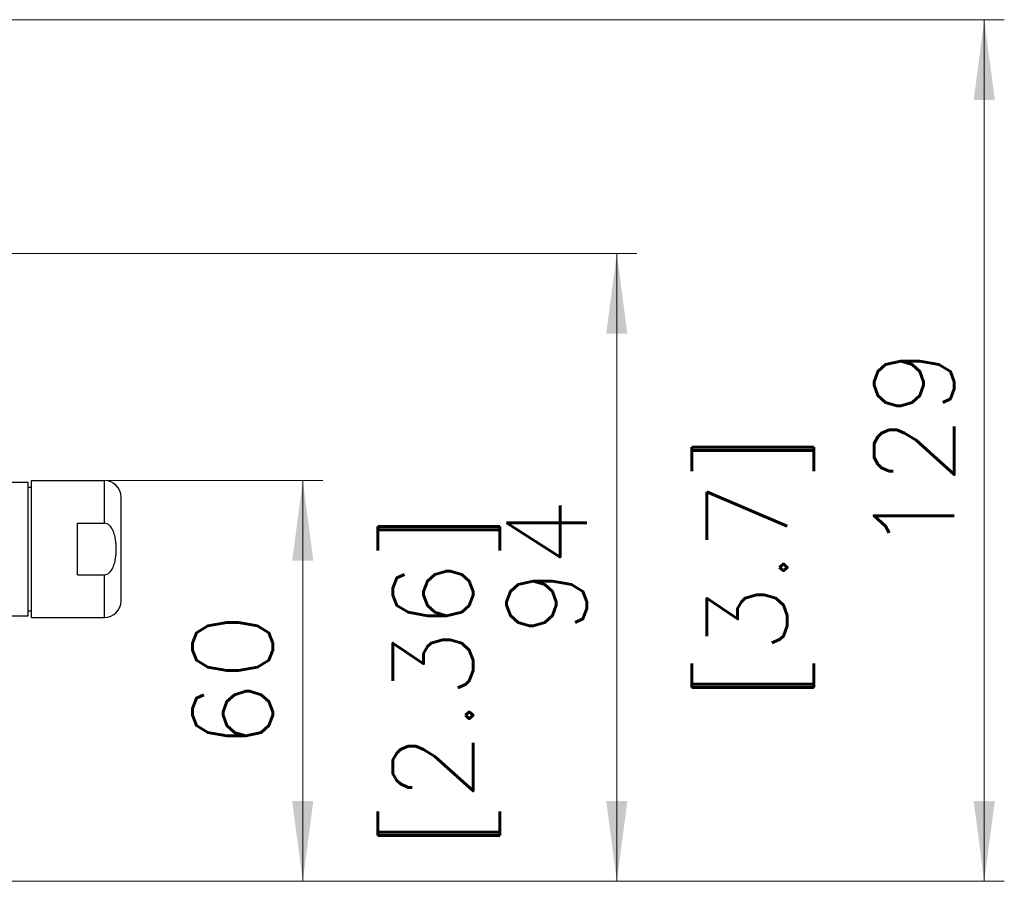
# Model space of a CAD drawing. Extents: x 0 to 1288, y 0 to 911.
# Tile 20 of 29: x 516 to 663, y 582 to 711. Entities that reach past the tile are written whole.
import ezdxf
from ezdxf.enums import TextEntityAlignment as Align

# ---------------------------------------------------------------- set-up
doc = ezdxf.new("R2010")
doc.units = 0
doc.header["$LTSCALE"] = 15.34
doc.header["$MEASUREMENT"] = 0
doc.linetypes.add('CENTER', pattern=[0.6, 0.375, -0.075, 0.075, -0.075])
for name, color, linetype in [('12000_RIGHT', 7, 'CONTINUOUS'), ('12100_RIGHT_DIM', 7, 'CONTINUOUS'), ('12110_RIGHT_INCH_DIM', 7, 'CONTINUOUS')]:
    doc.layers.add(name, color=color, linetype=linetype)
doc.styles.get("Standard").update_dxf_attribs({"font": 'txt.shx'})

msp = doc.modelspace()

# ---------------------------------------------------------------- linework, layer by layer
at = {"layer": '12000_RIGHT', "color": 7, "linetype": 'CONTINUOUS', "lineweight": 25}
for p, q in [((514.570964, 642.032096), (517.070964, 642.032096)), ((517.070964, 622.032096), (517.070964, 642.032096)), ((517.070964, 641.282096), (517.570964, 641.282096)), ((517.570964, 642.282096), (528.492267, 642.282096)), ((517.570964, 621.782096), (517.570964, 642.282096)), ((528.492267, 635.880797), (528.492267, 642.282096)), ((530.992267, 624.282096), (530.992267, 639.782096)), ((524.492267, 635.880797), (528.492267, 635.880797)), ((524.492267, 628.183395), (524.492267, 635.880797)), ((528.705486, 635.856464), (528.492267, 635.880797)), ((528.906406, 635.78781), (528.705486, 635.856464)), ((529.093723, 635.680739), (528.906406, 635.78781)), ((529.262142, 635.544429), (529.093723, 635.680739)), ((529.405605, 635.393394), (529.262142, 635.544429)), ((529.538555, 635.219714), (529.405605, 635.393394)), ((529.655445, 635.033588), (529.538555, 635.219714)), ((529.753467, 634.848041), (529.655445, 635.033588)), ((529.837612, 634.661582), (529.753467, 634.848041)), ((529.91299, 634.467456), (529.837612, 634.661582)), ((529.980014, 634.266749), (529.91299, 634.467456)), ((530.039096, 634.060538), (529.980014, 634.266749)), ((530.090663, 633.849898), (530.039096, 634.060538)), ((530.135127, 633.635913), (530.090663, 633.849898)), ((530.172908, 633.419662), (530.135127, 633.635913)), ((530.204311, 633.202201), (530.172908, 633.419662)), ((530.229663, 632.984595), (530.204311, 633.202201)), ((530.249286, 632.767905), (530.229663, 632.984595)), ((530.263507, 632.553203), (530.249286, 632.767905)), ((530.272663, 632.341544), (530.263507, 632.553203)), ((530.277088, 632.133994), (530.272663, 632.341544)), ((530.172908, 630.64453), (530.204311, 630.861991)), ((530.204311, 630.861991), (530.229663, 631.079597)), ((530.229663, 631.079597), (530.249286, 631.296287)), ((530.249286, 631.296287), (530.263507, 631.510989)), ((530.263507, 631.510989), (530.272663, 631.722648)), ((530.272663, 631.722648), (530.277088, 631.930198)), ((530.277088, 631.930198), (530.277088, 632.133994)), ((529.753467, 629.216151), (529.837612, 629.40261)), ((529.837612, 629.40261), (529.91299, 629.596736)), ((529.91299, 629.596736), (529.980014, 629.797443)), ((529.980014, 629.797443), (530.039096, 630.003654)), ((530.039096, 630.003654), (530.090663, 630.214294)), ((530.090663, 630.214294), (530.135127, 630.428279)), ((530.135127, 630.428279), (530.172908, 630.64453)), ((524.492267, 628.183395), (528.492267, 628.183395)), ((528.492267, 628.183395), (528.705486, 628.207728)), ((528.492267, 621.782096), (528.492267, 628.183395)), ((528.705486, 628.207728), (528.906406, 628.276382)), ((528.906406, 628.276382), (529.093723, 628.383453)), ((529.093723, 628.383453), (529.262142, 628.519763)), ((529.262142, 628.519763), (529.405605, 628.670798)), ((529.405605, 628.670798), (529.538555, 628.844478)), ((529.538555, 628.844478), (529.655445, 629.030604)), ((529.655445, 629.030604), (529.753467, 629.216151)), ((514.570964, 622.032096), (517.070964, 622.032096)), ((517.070964, 622.782096), (517.570964, 622.782096)), ((517.570964, 621.782096), (528.492267, 621.782096))]:
    msp.add_line(p, q, dxfattribs=at)
at = {"layer": '12000_RIGHT', "color": 7, "linetype": 'CENTER', "lineweight": 13}
msp.add_line((267.190967, 582.282096), (532.190967, 582.282096), dxfattribs=at)
at = {"layer": '12000_RIGHT', "color": 7, "linetype": 'CONTINUOUS', "lineweight": 25}
for centre, start, end in [((528.492267, 639.782096), 0, 89.999999), ((528.492267, 624.282096), 270.000001, 0)]:
    msp.add_arc(centre, 2.5, start, end, dxfattribs=at)
at = {"layer": '12100_RIGHT_DIM', "color": 7, "linetype": 'CONTINUOUS', "lineweight": 13}
for p, q in [((663.190967, 711.282096), (497.190967, 711.282096)), ((660.190967, 582.282096), (660.190967, 711.282096)), ((608.190967, 676.282096), (372.190967, 676.282096)), ((605.190967, 582.282096), (605.190967, 676.282096)), ((561.190967, 642.282096), (525.190967, 642.282096)), ((558.190967, 582.282096), (558.190967, 642.282096)), ((483.790967, 582.282096), (561.190967, 582.282096)), ((527.190967, 582.282096), (663.190967, 582.282096)), ((622.190967, 582.282096), (608.190967, 582.282096))]:
    msp.add_line(p, q, dxfattribs=at)
for points in [[(661.770797, 699.282096), (660.190967, 711.282096), (658.611137, 699.282096), (660.190967, 711.282096)], [(606.770797, 664.282096), (605.190967, 676.282096), (603.611137, 664.282096), (605.190967, 676.282096)], [(559.770797, 630.282096), (558.190967, 642.282096), (556.611137, 630.282096), (558.190967, 642.282096)], [(556.611137, 594.282096), (558.190967, 582.282096), (559.770797, 594.282096), (558.190967, 582.282096)], [(603.611137, 594.282096), (605.190967, 582.282096), (606.770797, 594.282096), (605.190967, 582.282096)], [(658.611137, 594.282096), (660.190967, 582.282096), (661.770797, 594.282096), (660.190967, 582.282096)]]:
    msp.add_solid(points, dxfattribs=at)

# ---------------------------------------------------------------- texts
for s, p in [('129', (655.690967, 646.782096)), ('94', (600.690967, 629.282096)), ('60', (553.690967, 612.282096))]:
    msp.add_text(s, height=12, rotation=90, dxfattribs=at).set_placement(p, align=Align.CENTER)
at = {"layer": '12110_RIGHT_INCH_DIM', "color": 7, "linetype": 'CONTINUOUS', "lineweight": 13}
for s, p in [('[3.7]', (630.690967, 629.282096)), ('[2.36]', (583.690967, 612.282096))]:
    msp.add_text(s, height=12, rotation=90, dxfattribs=at).set_placement(p, align=Align.CENTER)

doc.saveas('drawing.dxf')
